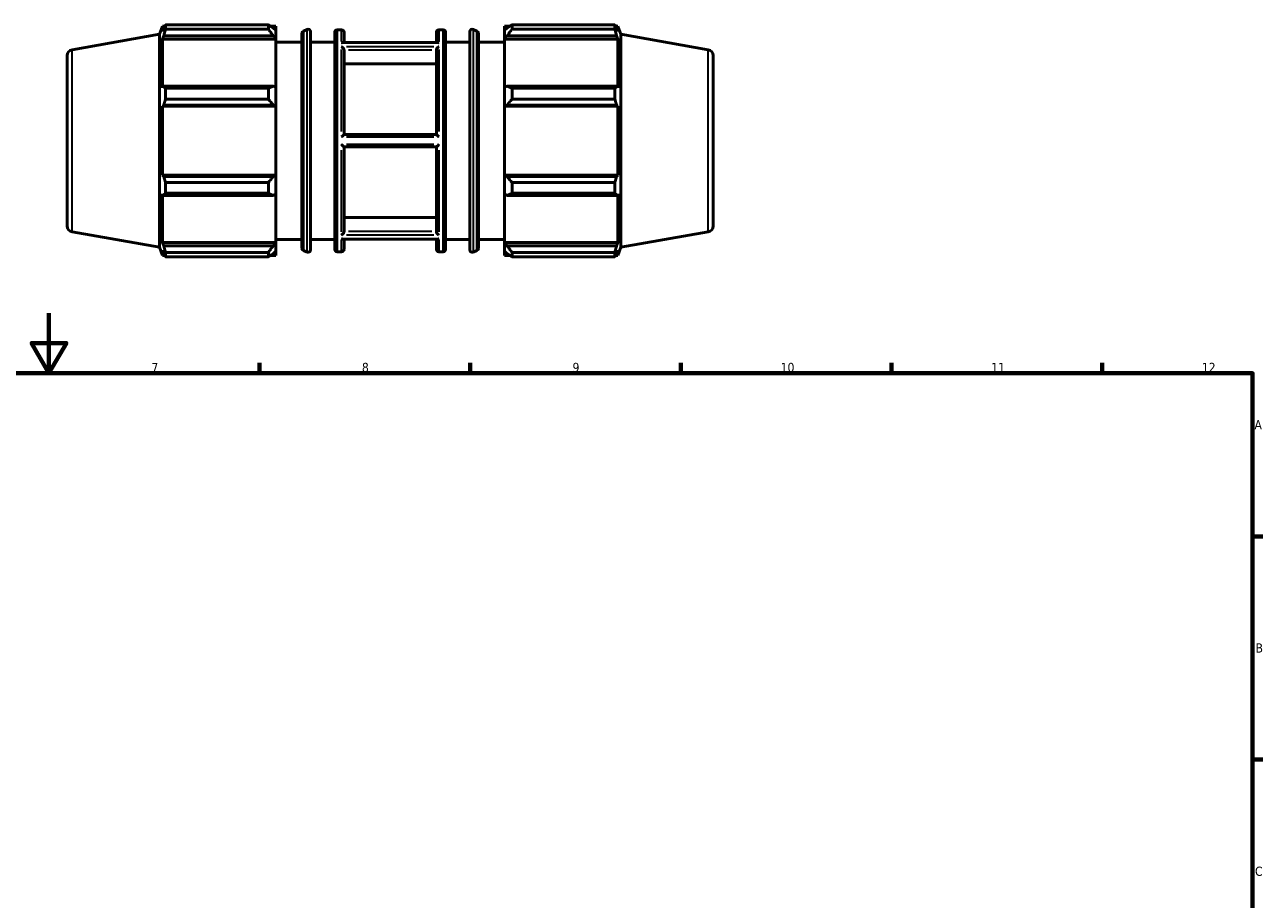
# Model space of a CAD drawing. Header units: millimetres. Extents: x -229 to 1180, y -29 to 833.
# Tile 4 of 5: x 412 to 825, y 399 to 690. Entities that reach past the tile are written whole.
import ezdxf

# ---------------------------------------------------------------- set-up
doc = ezdxf.new("R2010")
doc.units = ezdxf.units.MM
for name, color, linetype, lineweight in [('Border (ANSI)', 7, 'Continuous', 70), ('Visible (ANSI)', 7, 'Continuous', 50), ('Visible Narrow (ANSI)', 7, 'Continuous', 35)]:
    doc.layers.add(name, color=color, linetype=linetype, lineweight=lineweight)
doc.styles.add('Note Text (ANSI)', font='tahoma.ttf')

# ---------------------------------------------------------------- blocks, each defined once
blk = doc.blocks.new('Borders Default Border')
at = {"layer": 'Border (ANSI)'}
for p, q in [((490.58, 574), (490.58, 577.45)), ((560.67, 574), (560.67, 577.45)), ((630.75, 574), (630.75, 577.45)), ((700.83, 574), (700.83, 577.45)), ((770.92, 574), (770.92, 577.45)), ((821, 519.75), (824.45, 519.75)), ((821, 445.5), (824.45, 445.5))]:
    blk.add_line(p, q, dxfattribs=at)
at = {"layer": 'Border (ANSI)', "flags": 128}
for points in [[(420.5, 594), (420.5, 574), (414.73, 584), (426.27, 584), (420.5, 574)], [(20, 20), (20, 574), (821, 574), (821, 20), (20, 20)]]:
    blk.add_lwpolyline(points, dxfattribs=at)
at = {"layer": 'Border (ANSI)', "attachment_point": 7, "style": 'Note Text (ANSI)'}
for s, insert, char_height in [('7', (454.6, 574.4), 3.05), ('8', (524.63, 574.33), 3.05), ('9', (594.7, 574.34), 3.05), ('10', (663.96, 574.34), 3.048), ('11', (734.04, 574.4), 3.048), ('12', (804.13, 574.4), 3.048), ('A', (821.63, 555.35), 3.05), ('B', (821.99, 481.1), 3.05), ('C', (821.8, 406.8), 3.05)]:
    blk.add_mtext(s, dxfattribs=dict(at, insert=insert, char_height=char_height))

msp = doc.modelspace()

# ---------------------------------------------------------------- linework, layer by layer
at = {"layer": 'Visible (ANSI)'}
for p, q in [((457.246, 686.707), (458.233, 689.422)), ((458.233, 689.422), (458.233, 687.657)), ((458.233, 689.422), (459.018, 689.422)), ((458.681, 688.83), (458.233, 687.657)), ((459.278, 688.387), (459.278, 689.87)), ((459.278, 689.87), (493.486, 689.87)), ((493.486, 688.387), (459.278, 688.387)), ((493.486, 688.387), (493.486, 689.87)), ((494.2, 689.422), (495.946, 689.422)), ((495.946, 688.048), (495.126, 688.83)), ((495.946, 688.048), (495.946, 689.422)), ((505.176, 687.802), (506.406, 688.32)), ((562.887, 687.802), (561.656, 688.32)), ((572.117, 689.422), (572.117, 688.048)), ((572.117, 689.422), (573.862, 689.422)), ((572.937, 688.83), (572.117, 688.048)), ((574.577, 689.87), (574.577, 688.387)), ((574.577, 689.87), (608.784, 689.87)), ((608.784, 688.387), (574.577, 688.387)), ((608.784, 688.387), (608.784, 689.87)), ((609.045, 689.422), (609.829, 689.422)), ((609.829, 687.657), (609.381, 688.83)), ((609.829, 687.657), (609.829, 689.422)), ((610.817, 686.707), (609.829, 689.422)), ((428.184, 681.583), (457.246, 686.707)), ((457.246, 615.876), (457.246, 686.707)), ((458.233, 685.113), (458.681, 686.204)), ((495.946, 685.113), (458.233, 685.113)), ((458.233, 685.113), (458.233, 668.898)), ((458.681, 686.204), (495.126, 686.204)), ((495.126, 686.204), (495.946, 685.477)), ((495.946, 688.048), (495.946, 685.477)), ((495.946, 685.477), (495.946, 685.113)), ((495.946, 669.087), (495.946, 685.113)), ((495.946, 684.092), (504.686, 684.092)), ((504.686, 615.519), (504.686, 687.064)), ((507.517, 687.583), (507.517, 615)), ((507.517, 684.092), (515.603, 684.092)), ((515.603, 615.192), (515.603, 687.392)), ((516.403, 688.192), (517.874, 688.192)), ((518.674, 687.392), (518.674, 683.961)), ((549.388, 683.961), (549.388, 687.392)), ((550.188, 688.192), (551.66, 688.192)), ((552.46, 687.392), (552.46, 615.192)), ((552.46, 684.092), (560.546, 684.092)), ((560.546, 615), (560.546, 687.583)), ((563.376, 687.064), (563.376, 615.519)), ((563.376, 684.092), (572.117, 684.092)), ((572.117, 685.477), (572.117, 688.048)), ((572.117, 685.477), (572.937, 686.204)), ((572.117, 685.113), (572.117, 685.477)), ((572.117, 685.113), (572.117, 669.087)), ((572.117, 685.113), (609.829, 685.113)), ((572.937, 686.204), (609.381, 686.204)), ((609.381, 686.204), (609.829, 685.113)), ((609.829, 668.898), (609.829, 685.113)), ((610.817, 615.876), (610.817, 686.707)), ((639.879, 681.583), (610.817, 686.707)), ((549.816, 683.961), (518.246, 683.961)), ((518.674, 681.48), (518.674, 653.342)), ((549.388, 653.342), (549.388, 681.48)), ((426.531, 679.613), (426.531, 622.97)), ((549.388, 676.838), (518.674, 676.838)), ((641.531, 679.613), (641.531, 622.97)), ((458.681, 669.466), (458.233, 668.898)), ((495.126, 669.466), (458.681, 669.466)), ((459.278, 665.174), (459.278, 668.754)), ((459.278, 668.754), (493.486, 668.754)), ((493.486, 665.174), (493.486, 668.754)), ((495.946, 669.087), (495.126, 669.466)), ((495.946, 669.087), (495.946, 662.881)), ((572.937, 669.466), (572.117, 669.087)), ((572.117, 662.881), (572.117, 669.087)), ((609.381, 669.466), (572.937, 669.466)), ((574.577, 668.754), (574.577, 665.174)), ((574.577, 668.754), (608.784, 668.754)), ((608.784, 665.174), (608.784, 668.754)), ((609.829, 668.898), (609.381, 669.466)), ((493.486, 665.174), (459.278, 665.174)), ((608.784, 665.174), (574.577, 665.174)), ((458.233, 662.757), (458.681, 663.127)), ((495.946, 662.757), (458.233, 662.757)), ((458.233, 662.757), (458.233, 639.826)), ((458.681, 663.127), (495.126, 663.127)), ((495.126, 663.127), (495.946, 662.881)), ((495.946, 662.881), (495.946, 662.757)), ((495.946, 639.826), (495.946, 662.757)), ((572.117, 662.881), (572.937, 663.127)), ((572.117, 662.757), (572.117, 662.881)), ((572.117, 662.757), (572.117, 639.826)), ((572.117, 662.757), (609.829, 662.757)), ((572.937, 663.127), (609.381, 663.127)), ((609.381, 663.127), (609.829, 662.757)), ((609.829, 639.826), (609.829, 662.757)), ((549.389, 653.342), (518.673, 653.342)), ((518.673, 649.242), (549.389, 649.242)), ((518.674, 649.242), (518.674, 621.103)), ((549.388, 621.103), (549.388, 649.242)), ((458.681, 639.456), (458.233, 639.826)), ((495.946, 639.826), (458.233, 639.826)), ((495.126, 639.456), (458.681, 639.456)), ((495.946, 639.702), (495.126, 639.456)), ((495.946, 639.826), (495.946, 639.702)), ((495.946, 639.702), (495.946, 633.496)), ((572.117, 639.702), (572.117, 639.826)), ((572.117, 639.826), (609.829, 639.826)), ((572.117, 633.496), (572.117, 639.702)), ((572.937, 639.456), (572.117, 639.702)), ((609.381, 639.456), (572.937, 639.456)), ((609.829, 639.826), (609.381, 639.456)), ((459.278, 633.829), (459.278, 637.409)), ((459.278, 637.409), (493.486, 637.409)), ((493.486, 633.829), (493.486, 637.409)), ((574.577, 637.409), (574.577, 633.829)), ((574.577, 637.409), (608.784, 637.409)), ((608.784, 633.829), (608.784, 637.409)), ((458.233, 633.685), (458.681, 633.117)), ((458.233, 633.685), (458.233, 617.47)), ((458.681, 633.117), (495.126, 633.117)), ((493.486, 633.829), (459.278, 633.829)), ((495.126, 633.117), (495.946, 633.496)), ((495.946, 617.47), (495.946, 633.496)), ((572.117, 633.496), (572.937, 633.117)), ((572.117, 633.496), (572.117, 617.47)), ((572.937, 633.117), (609.381, 633.117)), ((608.784, 633.829), (574.577, 633.829)), ((609.381, 633.117), (609.829, 633.685)), ((609.829, 617.47), (609.829, 633.685)), ((518.674, 625.746), (549.388, 625.746)), ((428.184, 621), (457.246, 615.876)), ((495.946, 618.492), (504.686, 618.492)), ((507.517, 618.492), (515.603, 618.492)), ((549.816, 618.622), (518.246, 618.622)), ((518.674, 618.622), (518.674, 615.192)), ((549.388, 615.192), (549.388, 618.622)), ((552.46, 618.492), (560.546, 618.492)), ((563.376, 618.492), (572.117, 618.492)), ((639.879, 621), (610.817, 615.876)), ((457.246, 615.876), (458.233, 613.162)), ((458.681, 616.379), (458.233, 617.47)), ((495.946, 617.47), (458.233, 617.47)), ((458.233, 614.926), (458.681, 613.753)), ((458.233, 614.926), (458.233, 613.162)), ((495.126, 616.379), (458.681, 616.379)), ((459.278, 612.713), (459.278, 614.196)), ((459.278, 614.196), (493.486, 614.196)), ((493.486, 612.713), (493.486, 614.196)), ((495.946, 617.106), (495.126, 616.379)), ((495.126, 613.753), (495.946, 614.535)), ((495.946, 617.47), (495.946, 617.106)), ((495.946, 617.106), (495.946, 614.535)), ((495.946, 613.162), (495.946, 614.535)), ((505.176, 614.781), (506.406, 614.263)), ((516.403, 614.392), (517.874, 614.392)), ((550.188, 614.392), (551.66, 614.392)), ((562.887, 614.781), (561.656, 614.263)), ((572.117, 617.106), (572.117, 617.47)), ((572.117, 617.47), (609.829, 617.47)), ((572.117, 614.535), (572.117, 617.106)), ((572.937, 616.379), (572.117, 617.106)), ((572.117, 614.535), (572.937, 613.753)), ((572.117, 614.535), (572.117, 613.162)), ((609.381, 616.379), (572.937, 616.379)), ((574.577, 614.196), (574.577, 612.713)), ((574.577, 614.196), (608.784, 614.196)), ((608.784, 612.713), (608.784, 614.196)), ((609.829, 617.47), (609.381, 616.379)), ((609.381, 613.753), (609.829, 614.926)), ((610.817, 615.876), (609.829, 613.162)), ((609.829, 613.162), (609.829, 614.926)), ((458.233, 613.162), (459.018, 613.162)), ((493.486, 612.713), (459.278, 612.713)), ((494.2, 613.162), (495.946, 613.162)), ((572.117, 613.162), (573.862, 613.162)), ((608.784, 612.713), (574.577, 612.713)), ((609.045, 613.162), (609.829, 613.162))]:
    msp.add_line(p, q, dxfattribs=at)
for centre, radius, start, end in [((506.717, 687.583), 0.8, 0, 112.83438), ((561.346, 687.583), 0.8, 67.16562, 180), ((505.486, 687.064), 0.8, 112.83438, 180), ((516.403, 687.392), 0.8, 90, 180), ((517.874, 687.392), 0.8, 0, 90), ((550.188, 687.392), 0.8, 90, 180), ((551.66, 687.392), 0.8, 0, 90), ((562.576, 687.064), 0.8, 0, 67.16562), ((428.531, 679.613), 2, 100, 180), ((639.531, 679.613), 2, 0, 80), ((428.531, 622.97), 2, 180, 260), ((639.531, 622.97), 2, 280, 0), ((505.486, 615.519), 0.8, 180, 247.16562), ((506.717, 615), 0.8, 247.16562, 0), ((516.403, 615.192), 0.8, 180, 270), ((517.874, 615.192), 0.8, 270, 0), ((550.188, 615.192), 0.8, 180, 270), ((551.66, 615.192), 0.8, 270, 0), ((561.346, 615), 0.8, 180, 292.83438), ((562.576, 615.519), 0.8, 292.83438, 0)]:
    msp.add_arc(centre, radius, start, end, dxfattribs=at)
for points, weights in [([(458.681, 688.83), (458.968, 689.339), (459.278, 689.87)], [1.0023021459, 1.0015592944, 1]), ([(459.278, 688.387), (458.968, 687.273), (458.681, 686.204)], [1, 1.0015592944, 1.0023021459]), ([(495.126, 688.83), (494.338, 689.339), (493.486, 689.87)], [1.00588657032, 1.01124982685, 1.01581176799]), ([(493.486, 688.387), (494.338, 687.273), (495.126, 686.204)], [1.01581176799, 1.01124982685, 1.00588657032]), ([(574.577, 689.87), (573.724, 689.339), (572.937, 688.83)], [1.01581176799, 1.01124982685, 1.00588657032]), ([(572.937, 686.204), (573.724, 687.273), (574.577, 688.387)], [1.00588657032, 1.01124982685, 1.01581176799]), ([(608.784, 689.87), (609.095, 689.339), (609.381, 688.83)], [1, 1.0015592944, 1.0023021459]), ([(609.381, 686.204), (609.095, 687.273), (608.784, 688.387)], [1.0023021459, 1.0015592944, 1]), ([(458.681, 669.466), (458.968, 669.117), (459.278, 668.754)], [1.0023021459, 1.0015592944, 1]), ([(495.126, 669.466), (494.338, 669.117), (493.486, 668.754)], [1.00588657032, 1.01124982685, 1.01581176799]), ([(574.577, 668.754), (573.724, 669.117), (572.937, 669.466)], [1.01581176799, 1.01124982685, 1.00588657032]), ([(608.784, 668.754), (609.095, 669.117), (609.381, 669.466)], [1, 1.0015592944, 1.0023021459]), ([(459.278, 665.174), (458.968, 664.13), (458.681, 663.127)], [1, 1.0015592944, 1.0023021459]), ([(493.486, 665.174), (494.338, 664.13), (495.126, 663.127)], [1.01581176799, 1.01124982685, 1.00588657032]), ([(572.937, 663.127), (573.724, 664.13), (574.577, 665.174)], [1.00588657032, 1.01124982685, 1.01581176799]), ([(609.381, 663.127), (609.095, 664.13), (608.784, 665.174)], [1.0023021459, 1.0015592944, 1]), ([(458.681, 639.456), (458.968, 638.453), (459.278, 637.409)], [1.0023021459, 1.0015592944, 1]), ([(495.126, 639.456), (494.338, 638.453), (493.486, 637.409)], [1.00588657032, 1.01124982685, 1.01581176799]), ([(574.577, 637.409), (573.724, 638.453), (572.937, 639.456)], [1.01581176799, 1.01124982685, 1.00588657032]), ([(608.784, 637.409), (609.095, 638.453), (609.381, 639.456)], [1, 1.0015592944, 1.0023021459]), ([(459.278, 633.829), (458.968, 633.466), (458.681, 633.117)], [1, 1.0015592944, 1.0023021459]), ([(493.486, 633.829), (494.338, 633.466), (495.126, 633.117)], [1.01581176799, 1.01124982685, 1.00588657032]), ([(572.937, 633.117), (573.724, 633.466), (574.577, 633.829)], [1.00588657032, 1.01124982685, 1.01581176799]), ([(609.381, 633.117), (609.095, 633.466), (608.784, 633.829)], [1.0023021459, 1.0015592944, 1]), ([(458.681, 616.379), (458.968, 615.31), (459.278, 614.196)], [1.0023021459, 1.0015592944, 1]), ([(495.126, 616.379), (494.338, 615.31), (493.486, 614.196)], [1.00588657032, 1.01124982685, 1.01581176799]), ([(574.577, 614.196), (573.724, 615.31), (572.937, 616.379)], [1.01581176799, 1.01124982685, 1.00588657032]), ([(608.784, 614.196), (609.095, 615.31), (609.381, 616.379)], [1, 1.0015592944, 1.0023021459]), ([(459.278, 612.713), (458.968, 613.244), (458.681, 613.753)], [1, 1.0015592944, 1.0023021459]), ([(493.486, 612.713), (494.338, 613.244), (495.126, 613.753)], [1.01581176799, 1.01124982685, 1.00588657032]), ([(572.937, 613.753), (573.724, 613.244), (574.577, 612.713)], [1.00588657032, 1.01124982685, 1.01581176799]), ([(609.381, 613.753), (609.095, 613.244), (608.784, 612.713)], [1.0023021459, 1.0015592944, 1])]:
    msp.add_rational_spline(points, weights, degree=2, dxfattribs=at)
for points, knots in [([(517.874, 683.868), (517.875, 683.868), (517.876, 683.868), (517.956, 683.906), (518.036, 683.933), (518.159, 683.957), (518.203, 683.961), (518.246, 683.961)], [-0.149084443, -0.149084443, -0.149084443, -0.149084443, -0.148684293, -0.148684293, -0.115042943, -0.115042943, -0.095638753, -0.095638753, -0.095638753, -0.095638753]), ([(518.673, 681.511), (518.671, 681.545), (518.667, 681.58), (518.644, 681.694), (518.616, 681.773), (518.54, 681.934), (518.491, 682.014), (518.365, 682.19), (518.281, 682.281), (518.093, 682.453), (517.985, 682.53), (517.877, 682.589), (517.875, 682.589), (517.874, 682.59)], [-0.14995881, -0.14995881, -0.14995881, -0.14995881, -0.138083, -0.138083, -0.11215109, -0.11215109, -0.08426387, -0.08426387, -0.04564056, -0.04564056, 0, 0, 0.00051889, 0.00051889, 0.00051889, 0.00051889]), ([(550.188, 682.59), (550.187, 682.589), (550.186, 682.589), (550.078, 682.53), (549.97, 682.453), (549.781, 682.281), (549.698, 682.19), (549.571, 682.014), (549.523, 681.934), (549.447, 681.773), (549.419, 681.694), (549.396, 681.58), (549.391, 681.545), (549.389, 681.511)], [-0.16777923, -0.16777923, -0.16777923, -0.16777923, -0.16726546, -0.16726546, -0.1220759, -0.1220759, -0.08383424, -0.08383424, -0.05622259, -0.05622259, -0.03054692, -0.03054692, -0.01878846, -0.01878846, -0.01878846, -0.01878846]), ([(549.816, 683.961), (549.859, 683.961), (549.904, 683.957), (550.026, 683.933), (550.106, 683.906), (550.186, 683.868), (550.187, 683.868), (550.188, 683.868)], [-0.053521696, -0.053521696, -0.053521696, -0.053521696, -0.033943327, -0.033943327, 0, 0, 0.000403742, 0.000403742, 0.000403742, 0.000403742]), ([(517.874, 652.569), (517.875, 652.57), (517.876, 652.571), (517.956, 652.652), (518.035, 652.732), (518.19, 652.887), (518.268, 652.963), (518.408, 653.1), (518.472, 653.163), (518.568, 653.253), (518.604, 653.285), (518.654, 653.33), (518.67, 653.342), (518.673, 653.342)], [-0.14911751, -0.14911751, -0.14911751, -0.14911751, -0.14867299, -0.14867299, -0.11536542, -0.11536542, -0.08136713, -0.08136713, -0.04871266, -0.04871266, -0.02390263, -0.02390263, 0, 0, 0, 0]), ([(549.389, 653.342), (549.393, 653.342), (549.408, 653.33), (549.459, 653.285), (549.494, 653.253), (549.59, 653.163), (549.655, 653.1), (549.795, 652.963), (549.872, 652.887), (550.027, 652.732), (550.106, 652.652), (550.186, 652.571), (550.187, 652.57), (550.188, 652.569)], [-0.149979, -0.149979, -0.149979, -0.149979, -0.1258664, -0.1258664, -0.10083843, -0.10083843, -0.0678971, -0.0678971, -0.03360016, -0.03360016, 0, 0, 0.00044842, 0.00044842, 0.00044842, 0.00044842]), ([(518.673, 649.242), (518.67, 649.242), (518.654, 649.253), (518.604, 649.298), (518.568, 649.33), (518.472, 649.421), (518.408, 649.483), (518.268, 649.62), (518.19, 649.697), (518.035, 649.852), (517.956, 649.931), (517.876, 650.012), (517.875, 650.013), (517.874, 650.014)], [-0.149979, -0.149979, -0.149979, -0.149979, -0.1258664, -0.1258664, -0.10083843, -0.10083843, -0.0678971, -0.0678971, -0.03360016, -0.03360016, 0, 0, 0.00044842, 0.00044842, 0.00044842, 0.00044842]), ([(550.188, 650.014), (550.187, 650.013), (550.186, 650.012), (550.106, 649.931), (550.027, 649.852), (549.872, 649.697), (549.795, 649.62), (549.655, 649.483), (549.59, 649.421), (549.494, 649.33), (549.459, 649.298), (549.408, 649.253), (549.393, 649.242), (549.389, 649.242)], [-0.14911751, -0.14911751, -0.14911751, -0.14911751, -0.14867299, -0.14867299, -0.11536542, -0.11536542, -0.08136713, -0.08136713, -0.04871266, -0.04871266, -0.02390263, -0.02390263, 0, 0, 0, 0]), ([(517.874, 619.993), (517.875, 619.994), (517.877, 619.995), (517.985, 620.053), (518.093, 620.13), (518.281, 620.302), (518.365, 620.393), (518.491, 620.569), (518.54, 620.649), (518.616, 620.81), (518.644, 620.889), (518.667, 621.003), (518.671, 621.038), (518.673, 621.072)], [-0.16777923, -0.16777923, -0.16777923, -0.16777923, -0.16726546, -0.16726546, -0.1220759, -0.1220759, -0.08383424, -0.08383424, -0.05622259, -0.05622259, -0.03054692, -0.03054692, -0.01878846, -0.01878846, -0.01878846, -0.01878846]), ([(518.246, 618.622), (518.203, 618.622), (518.159, 618.626), (518.036, 618.65), (517.956, 618.677), (517.876, 618.715), (517.875, 618.715), (517.874, 618.716)], [-0.053521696, -0.053521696, -0.053521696, -0.053521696, -0.033943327, -0.033943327, 0, 0, 0.000403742, 0.000403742, 0.000403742, 0.000403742]), ([(549.389, 621.072), (549.391, 621.038), (549.396, 621.003), (549.419, 620.889), (549.447, 620.81), (549.523, 620.649), (549.571, 620.569), (549.698, 620.393), (549.781, 620.302), (549.97, 620.13), (550.078, 620.053), (550.186, 619.995), (550.187, 619.994), (550.188, 619.993)], [-0.14995881, -0.14995881, -0.14995881, -0.14995881, -0.138083, -0.138083, -0.11215109, -0.11215109, -0.08426387, -0.08426387, -0.04564056, -0.04564056, 0, 0, 0.00051889, 0.00051889, 0.00051889, 0.00051889]), ([(550.188, 618.716), (550.187, 618.715), (550.186, 618.715), (550.106, 618.677), (550.026, 618.65), (549.904, 618.626), (549.859, 618.622), (549.816, 618.622)], [-0.149084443, -0.149084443, -0.149084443, -0.149084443, -0.148684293, -0.148684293, -0.115042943, -0.115042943, -0.095638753, -0.095638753, -0.095638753, -0.095638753])]:
    msp.add_open_spline(points, degree=3, knots=knots, dxfattribs=at)
for points in [[(518.674, 681.48), (518.674, 681.49), (518.674, 681.501), (518.673, 681.511)], [(549.389, 681.511), (549.389, 681.501), (549.388, 681.49), (549.388, 681.48)], [(518.673, 621.072), (518.674, 621.083), (518.674, 621.093), (518.674, 621.103)], [(549.388, 621.103), (549.388, 621.093), (549.389, 621.083), (549.389, 621.072)]]:
    msp.add_open_spline(points, degree=3, dxfattribs=at)
at = {"layer": 'Visible Narrow (ANSI)'}
for p, q in [((505.176, 687.352), (505.176, 615.231)), ((506.406, 614.719), (506.406, 687.864)), ((516.403, 687.737), (516.403, 614.846)), ((517.874, 684.282), (517.874, 688.181)), ((550.188, 688.181), (550.188, 684.282)), ((551.66, 614.846), (551.66, 687.737)), ((561.656, 687.864), (561.656, 614.719)), ((562.887, 615.231), (562.887, 687.352)), ((428.184, 621.373), (428.184, 681.21)), ((517.874, 654.37), (517.874, 681.597)), ((519.49, 683.868), (548.573, 683.868)), ((548.573, 682.59), (519.49, 682.59)), ((520.209, 681.511), (547.853, 681.511)), ((550.188, 681.597), (550.188, 654.37)), ((639.879, 621.373), (639.879, 681.21)), ((519.49, 652.569), (548.573, 652.569)), ((517.874, 620.986), (517.874, 648.213)), ((548.573, 650.014), (519.49, 650.014)), ((550.188, 648.213), (550.188, 620.986)), ((517.874, 614.403), (517.874, 618.302)), ((519.49, 619.993), (548.573, 619.993)), ((548.573, 618.716), (519.49, 618.716)), ((547.853, 621.072), (520.209, 621.072)), ((550.188, 618.302), (550.188, 614.403))]:
    msp.add_line(p, q, dxfattribs=at)

# ---------------------------------------------------------------- block references
msp.add_blockref('Borders Default Border', (0, 0))

doc.saveas('drawing.dxf')
